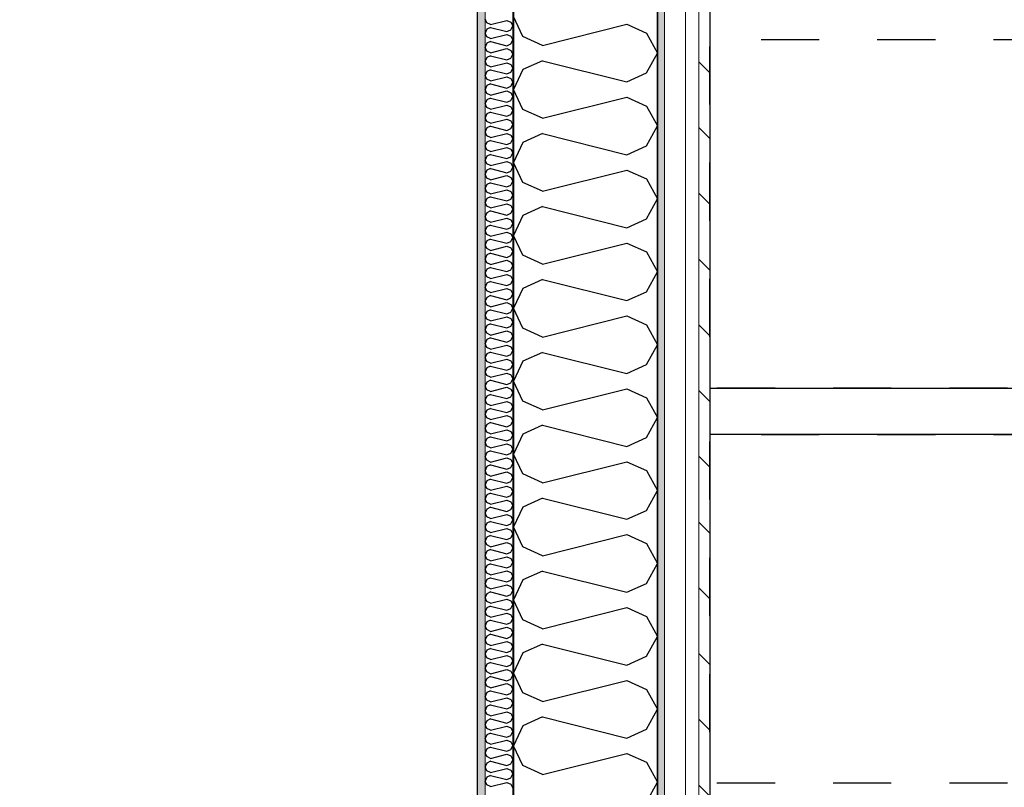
# Model space of a CAD drawing. Header units: millimetres. Extents: x -5000 to 341424, y -9235 to 550260.
# Tile 168 of 236: x 301953 to 303648, y 351825 to 353146. Entities that reach past the tile are written whole.
import ezdxf
from ezdxf.enums import TextEntityAlignment as Align

# ---------------------------------------------------------------- set-up
doc = ezdxf.new("R2010")
doc.units = ezdxf.units.MM
doc.header["$LTSCALE"] = 0.5
doc.header["$MEASUREMENT"] = 0
for name, pattern in [('Akselinje', [1500, 1000, -200, 100, -200]), ('PLINE', [0]), ('Stipling', [400, 200, -200])]:
    doc.linetypes.add(name, pattern=pattern)
for name, color, linetype in [('232- Ikke-bærende yttervegger (Skravur)(Nye konstruksjoner)', 7, 'Continuous'), ('232- Ikke-bærende yttervegger(Nye konstruksjoner)', 7, 'Continuous'), ('255- Gulvoverflate(Nye konstruksjoner)', 7, 'Continuous'), ('82-- Modullinjer(Nye konstruksjoner)', 7, 'Continuous'), ('842-M___1_50 Målsetting bygning', 7, 'Continuous'), ('842-M___1_50 Målsetting bygning(Nye konstruksjoner)', 7, 'Continuous'), ('862- M___Nettoareal(Nye konstruksjoner)', 7, 'Continuous'), ('862- M___Nettoareal(Polylinje)(Nye konstruksjoner)', 7, 'Continuous'), ('862- M___Nettoareal(Tekst)(Nye konstruksjoner)', 7, 'Continuous'), ('878- Annen overflate_visuell informasjon(Nye konstruksjoner)', 7, 'Continuous')]:
    doc.layers.add(name, color=color, linetype=linetype)
doc.layers.add('235- Utvendig kledning og overflate(Nye konstruksjoner)', color=7, linetype='Continuous', lineweight=0)
doc.layers.add('236- Innvendig kledning og overflate(Nye konstruksjoner)', color=7, linetype='Continuous', lineweight=0)
doc.styles.add('GENERATED_STYLE_1', font='txt')
doc.styles.add('GENERATED_STYLE_3', font='arial.ttf')
doc.styles.add('GENERATED_STYLE_5', font='arial.ttf')
doc.dimstyles.new('GENERATED_STYLE__2', dxfattribs={"dimtxt": 100, "dimasz": 95, "dimexe": 0.18, "dimexo": 0.0625, "dimgap": 0, "dimtad": 1, "dimtih": 1, "dimtoh": 1, "dimdec": 0, "dimzin": 0, "dimdsep": 46, "dimtxsty": 'GENERATED_STYLE_3', "dimblk": 'ARROWHEAD_6', "dimblk1": 'ARROWHEAD_6', "dimblk2": 'ARROWHEAD_6', "dimcen": 0.09, "dimse1": 1, "dimse2": 1, "dimclrd": 256, "dimclre": 256, "dimclrt": 256, "dimadec": 1, "dimazin": 0, "dimtfac": 1, "dimtdec": 4, "dimtmove": 0, "dimatfit": 3, "dimfxl": 1, "dimtolj": 1, "dimtzin": 0, "dimarcsym": 0})
doc.dimstyles.new('GENERATED_STYLE__4', dxfattribs={"dimtxt": 100, "dimasz": 95, "dimexe": 0.18, "dimexo": 0.0625, "dimgap": 0, "dimtad": 1, "dimdec": 0, "dimzin": 0, "dimdsep": 46, "dimtxsty": 'GENERATED_STYLE_3', "dimblk": 'ARROWHEAD_6', "dimblk1": 'ARROWHEAD_6', "dimblk2": 'ARROWHEAD_6', "dimcen": 0.09, "dimse1": 1, "dimse2": 1, "dimclrd": 256, "dimclre": 256, "dimclrt": 256, "dimadec": 1, "dimazin": 0, "dimtfac": 1, "dimtdec": 4, "dimtmove": 0, "dimatfit": 3, "dimfxl": 1, "dimtolj": 1, "dimtzin": 0, "dimarcsym": 0})
pattern_1 = [(0, (0, 0), (0, 43.30127), [0, -25]), (0, (12.5, 21.65), (0, 43.30127), [0, -25])]

# ---------------------------------------------------------------- blocks, each defined once
blk = doc.blocks.new('LEILIGHET 2__3', base_point=(300468.6, 348580.7))
at = {"layer": '862- M___Nettoareal(Polylinje)(Nye konstruksjoner)', "linetype": 'PLINE', "flags": 128}
blk.add_lwpolyline([(302741, 356380.7), (294611, 356380.7), (294611, 348080.7), (297926, 348080.7), (297926, 349780.7), (302741, 349780.7)], close=True, dxfattribs=at)
at = {"layer": '862- M___Nettoareal(Tekst)(Nye konstruksjoner)', "style": 'GENERATED_STYLE_1'}
for tag, p in [('DUMMY_861', (296689.7, 358469.3)), ('ROOM_NAME', (295952.5, 358419.5)), ('DUMMY_862', (295952.5, 358281.1))]:
    blk.add_attdef(tag, text='', height=100, dxfattribs=at).set_placement(p, align=Align.TOP_LEFT)
blk = doc.blocks.new('STUE__7', base_point=(299299.5, 355025.2))
at = {"layer": '862- M___Nettoareal(Polylinje)(Nye konstruksjoner)', "linetype": 'PLINE', "flags": 128}
blk.add_lwpolyline([(298050, 349780.7), (302741, 349780.7), (302741, 356380.7), (298050, 356380.7), (298050, 355490.7), (298050, 354480.7)], close=True, dxfattribs=at)
at = {"layer": '862- M___Nettoareal(Tekst)(Nye konstruksjoner)', "style": 'GENERATED_STYLE_1'}
for tag, p in [('DUMMY_861', (299523.6, 355213.4)), ('ROOM_NAME', (299075.4, 355163.6)), ('DUMMY_862', (299075.4, 355025.2))]:
    blk.add_attdef(tag, text='', height=100, dxfattribs=at).set_placement(p, align=Align.TOP_LEFT)
blk = doc.blocks.new('*X113')
at = {"layer": '232- Ikke-bærende yttervegger (Skravur)(Nye konstruksjoner)', "linetype": 'PLINE'}
for p, q in [((302757.1, 353140.2), (302754, 353146.8)), ((302763.6, 353137.2), (302757.1, 353140.2)), ((302763.6, 353132.1), (302757.1, 353129.2)), ((302763.6, 353137.2), (302791.8, 353144.3)), ((302763.6, 353132.1), (302791.8, 353125.1)), ((302791.8, 353144.3), (302798.3, 353141.3)), ((302798.3, 353141.3), (302802, 353134.7)), ((302798.3, 353128.1), (302802, 353134.7)), ((302757.1, 353129.2), (302754, 353122.5)), ((302757.1, 353115.9), (302754, 353122.5)), ((302763.6, 353113), (302757.1, 353115.9)), ((302763.6, 353113), (302791.8, 353120)), ((302791.8, 353125.1), (302798.3, 353128.1)), ((302791.8, 353120), (302798.3, 353117)), ((302798.3, 353117), (302802, 353110.4)), ((302757.1, 353104.9), (302754, 353098.3)), ((302757.1, 353091.6), (302754, 353098.3)), ((302763.6, 353107.9), (302757.1, 353104.9)), ((302763.6, 353107.9), (302791.8, 353100.8)), ((302791.8, 353100.8), (302798.3, 353103.8)), ((302798.3, 353103.8), (302802, 353110.4)), ((302757.1, 353080.6), (302754, 353074)), ((302763.6, 353088.7), (302757.1, 353091.6)), ((302763.6, 353083.6), (302757.1, 353080.6)), ((302763.6, 353088.7), (302791.8, 353095.7)), ((302763.6, 353083.6), (302791.8, 353076.5)), ((302791.8, 353095.7), (302798.3, 353092.8)), ((302791.8, 353076.5), (302798.3, 353079.5)), ((302798.3, 353092.8), (302802, 353086.1)), ((302798.3, 353079.5), (302802, 353086.1)), ((302757.1, 353067.4), (302754, 353074)), ((302763.6, 353064.4), (302757.1, 353067.4)), ((302763.6, 353064.4), (302791.8, 353071.4)), ((302791.8, 353071.4), (302798.3, 353068.5)), ((302798.3, 353068.5), (302802, 353061.8)), ((302757.1, 353056.3), (302754, 353049.7)), ((302757.1, 353043.1), (302754, 353049.7)), ((302763.6, 353059.3), (302757.1, 353056.3)), ((302763.6, 353059.3), (302791.8, 353052.3)), ((302763.6, 353040.1), (302791.8, 353047.2)), ((302791.8, 353052.3), (302798.3, 353055.2)), ((302791.8, 353047.2), (302798.3, 353044.2)), ((302798.3, 353055.2), (302802, 353061.8)), ((302757.1, 353032.1), (302754, 353025.4)), ((302763.6, 353040.1), (302757.1, 353043.1)), ((302763.6, 353035), (302757.1, 353032.1)), ((302763.6, 353035), (302791.8, 353028)), ((302791.8, 353028), (302798.3, 353030.9)), ((302798.3, 353044.2), (302802, 353037.6)), ((302798.3, 353030.9), (302802, 353037.6)), ((302757.1, 353018.8), (302754, 353025.4)), ((302763.6, 353015.8), (302757.1, 353018.8)), ((302763.6, 353015.8), (302791.8, 353022.9)), ((302791.8, 353022.9), (302798.3, 353019.9)), ((302798.3, 353019.9), (302802, 353013.3)), ((302798.3, 353006.6), (302802, 353013.3)), ((302757.1, 353007.8), (302754, 353001.1)), ((302757.1, 352994.5), (302754, 353001.1)), ((302763.6, 353010.7), (302757.1, 353007.8)), ((302763.6, 352991.5), (302757.1, 352994.5)), ((302763.6, 353010.7), (302791.8, 353003.7)), ((302763.6, 352991.5), (302791.8, 352998.6)), ((302791.8, 353003.7), (302798.3, 353006.6)), ((302791.8, 352998.6), (302798.3, 352995.6)), ((302798.3, 352995.6), (302802, 352989)), ((302757.1, 352983.5), (302754, 352976.9)), ((302763.6, 352986.4), (302757.1, 352983.5)), ((302763.6, 352986.4), (302791.8, 352979.4)), ((302791.8, 352979.4), (302798.3, 352982.4)), ((302798.3, 352982.4), (302802, 352989)), ((302757.1, 352970.2), (302754, 352976.9)), ((302763.6, 352967.3), (302757.1, 352970.2)), ((302763.6, 352962.2), (302757.1, 352959.2)), ((302763.6, 352967.3), (302791.8, 352974.3)), ((302763.6, 352962.2), (302791.8, 352955.1)), ((302791.8, 352974.3), (302798.3, 352971.3)), ((302798.3, 352971.3), (302802, 352964.7)), ((302798.3, 352958.1), (302802, 352964.7)), ((302757.1, 352959.2), (302754, 352952.6)), ((302757.1, 352945.9), (302754, 352952.6)), ((302763.6, 352943), (302757.1, 352945.9)), ((302763.6, 352943), (302791.8, 352950)), ((302791.8, 352955.1), (302798.3, 352958.1)), ((302791.8, 352950), (302798.3, 352947.1)), ((302798.3, 352947.1), (302802, 352940.4)), ((302757.1, 352934.9), (302754, 352928.3)), ((302757.1, 352921.7), (302754, 352928.3)), ((302763.6, 352937.9), (302757.1, 352934.9)), ((302763.6, 352937.9), (302791.8, 352930.8)), ((302791.8, 352930.8), (302798.3, 352933.8)), ((302798.3, 352933.8), (302802, 352940.4)), ((302757.1, 352910.6), (302754, 352904)), ((302763.6, 352918.7), (302757.1, 352921.7)), ((302763.6, 352913.6), (302757.1, 352910.6)), ((302763.6, 352918.7), (302791.8, 352925.7)), ((302763.6, 352913.6), (302791.8, 352906.6)), ((302791.8, 352925.7), (302798.3, 352922.8)), ((302798.3, 352922.8), (302802, 352916.2)), ((302798.3, 352909.5), (302802, 352916.2)), ((302757.1, 352897.4), (302754, 352904)), ((302763.6, 352894.4), (302757.1, 352897.4)), ((302763.6, 352894.4), (302791.8, 352901.5)), ((302791.8, 352906.6), (302798.3, 352909.5)), ((302791.8, 352901.5), (302798.3, 352898.5)), ((302798.3, 352898.5), (302802, 352891.9)), ((302757.1, 352886.4), (302754, 352879.7)), ((302757.1, 352873.1), (302754, 352879.7)), ((302763.6, 352889.3), (302757.1, 352886.4)), ((302763.6, 352889.3), (302791.8, 352882.3)), ((302763.6, 352870.1), (302791.8, 352877.2)), ((302791.8, 352882.3), (302798.3, 352885.2)), ((302791.8, 352877.2), (302798.3, 352874.2)), ((302798.3, 352885.2), (302802, 352891.9)), ((302757.1, 352862.1), (302754, 352855.5)), ((302763.6, 352870.1), (302757.1, 352873.1)), ((302763.6, 352865), (302757.1, 352862.1)), ((302763.6, 352865), (302791.8, 352858)), ((302791.8, 352858), (302798.3, 352861)), ((302798.3, 352874.2), (302802, 352867.6)), ((302798.3, 352861), (302802, 352867.6)), ((302757.1, 352848.8), (302754, 352855.5)), ((302763.6, 352845.9), (302757.1, 352848.8)), ((302763.6, 352845.9), (302791.8, 352852.9)), ((302791.8, 352852.9), (302798.3, 352849.9)), ((302798.3, 352849.9), (302802, 352843.3)), ((302798.3, 352836.7), (302802, 352843.3)), ((302757.1, 352837.8), (302754, 352831.2)), ((302757.1, 352824.5), (302754, 352831.2)), ((302763.6, 352840.8), (302757.1, 352837.8)), ((302763.6, 352840.8), (302791.8, 352833.7)), ((302763.6, 352821.6), (302791.8, 352828.6)), ((302791.8, 352833.7), (302798.3, 352836.7)), ((302791.8, 352828.6), (302798.3, 352825.7)), ((302798.3, 352825.7), (302802, 352819)), ((302757.1, 352813.5), (302754, 352806.9)), ((302763.6, 352821.6), (302757.1, 352824.5)), ((302763.6, 352816.5), (302757.1, 352813.5)), ((302763.6, 352816.5), (302791.8, 352809.4)), ((302791.8, 352809.4), (302798.3, 352812.4)), ((302798.3, 352812.4), (302802, 352819)), ((302757.1, 352800.3), (302754, 352806.9)), ((302763.6, 352797.3), (302757.1, 352800.3)), ((302763.6, 352792.2), (302757.1, 352789.2)), ((302763.6, 352797.3), (302791.8, 352804.3)), ((302763.6, 352792.2), (302791.8, 352785.2)), ((302791.8, 352804.3), (302798.3, 352801.4)), ((302798.3, 352801.4), (302802, 352794.7)), ((302798.3, 352788.1), (302802, 352794.7)), ((302757.1, 352789.2), (302754, 352782.6)), ((302757.1, 352776), (302754, 352782.6)), ((302763.6, 352773), (302757.1, 352776)), ((302763.6, 352773), (302791.8, 352780.1)), ((302791.8, 352785.2), (302798.3, 352788.1)), ((302791.8, 352780.1), (302798.3, 352777.1)), ((302798.3, 352777.1), (302802, 352770.5)), ((302757.1, 352765), (302754, 352758.3)), ((302757.1, 352751.7), (302754, 352758.3)), ((302763.6, 352767.9), (302757.1, 352765)), ((302763.6, 352767.9), (302791.8, 352760.9)), ((302791.8, 352760.9), (302798.3, 352763.8)), ((302798.3, 352763.8), (302802, 352770.5)), ((302757.1, 352740.7), (302754, 352734)), ((302763.6, 352748.7), (302757.1, 352751.7)), ((302763.6, 352743.6), (302757.1, 352740.7)), ((302763.6, 352748.7), (302791.8, 352755.8)), ((302763.6, 352743.6), (302791.8, 352736.6)), ((302791.8, 352755.8), (302798.3, 352752.8)), ((302798.3, 352752.8), (302802, 352746.2)), ((302798.3, 352739.6), (302802, 352746.2)), ((302757.1, 352727.4), (302754, 352734)), ((302763.6, 352724.5), (302757.1, 352727.4)), ((302763.6, 352724.5), (302791.8, 352731.5)), ((302791.8, 352736.6), (302798.3, 352739.6)), ((302791.8, 352731.5), (302798.3, 352728.5)), ((302798.3, 352728.5), (302802, 352721.9)), ((302757.1, 352716.4), (302754, 352709.8)), ((302757.1, 352703.1), (302754, 352709.8)), ((302763.6, 352719.4), (302757.1, 352716.4)), ((302763.6, 352719.4), (302791.8, 352712.3)), ((302763.6, 352700.2), (302791.8, 352707.2)), ((302791.8, 352712.3), (302798.3, 352715.3)), ((302791.8, 352707.2), (302798.3, 352704.3)), ((302798.3, 352715.3), (302802, 352721.9)), ((302757.1, 352692.1), (302754, 352685.5)), ((302763.6, 352700.2), (302757.1, 352703.1)), ((302763.6, 352695.1), (302757.1, 352692.1)), ((302763.6, 352695.1), (302791.8, 352688)), ((302791.8, 352688), (302798.3, 352691)), ((302798.3, 352704.3), (302802, 352697.6)), ((302798.3, 352691), (302802, 352697.6)), ((302757.1, 352678.9), (302754, 352685.5)), ((302763.6, 352675.9), (302757.1, 352678.9)), ((302763.6, 352675.9), (302791.8, 352682.9)), ((302791.8, 352682.9), (302798.3, 352680)), ((302798.3, 352680), (302802, 352673.3)), ((302798.3, 352666.7), (302802, 352673.3)), ((302757.1, 352667.8), (302754, 352661.2)), ((302757.1, 352654.6), (302754, 352661.2)), ((302763.6, 352670.8), (302757.1, 352667.8)), ((302763.6, 352670.8), (302791.8, 352663.8)), ((302763.6, 352651.6), (302791.8, 352658.7)), ((302791.8, 352663.8), (302798.3, 352666.7)), ((302791.8, 352658.7), (302798.3, 352655.7)), ((302798.3, 352655.7), (302802, 352649.1)), ((302757.1, 352643.6), (302754, 352636.9)), ((302763.6, 352651.6), (302757.1, 352654.6)), ((302763.6, 352646.5), (302757.1, 352643.6)), ((302763.6, 352646.5), (302791.8, 352639.5)), ((302791.8, 352639.5), (302798.3, 352642.4)), ((302798.3, 352642.4), (302802, 352649.1)), ((302757.1, 352630.3), (302754, 352636.9)), ((302763.6, 352627.3), (302757.1, 352630.3)), ((302763.6, 352622.2), (302757.1, 352619.3)), ((302763.6, 352627.3), (302791.8, 352634.4)), ((302763.6, 352622.2), (302791.8, 352615.2)), ((302791.8, 352634.4), (302798.3, 352631.4)), ((302798.3, 352631.4), (302802, 352624.8)), ((302798.3, 352618.1), (302802, 352624.8)), ((302757.1, 352619.3), (302754, 352612.6)), ((302757.1, 352606), (302754, 352612.6)), ((302763.6, 352603), (302757.1, 352606)), ((302763.6, 352603), (302791.8, 352610.1)), ((302791.8, 352615.2), (302798.3, 352618.1)), ((302791.8, 352610.1), (302798.3, 352607.1)), ((302798.3, 352607.1), (302802, 352600.5)), ((302757.1, 352595), (302754, 352588.4)), ((302757.1, 352581.7), (302754, 352588.4)), ((302763.6, 352597.9), (302757.1, 352595)), ((302763.6, 352597.9), (302791.8, 352590.9)), ((302791.8, 352590.9), (302798.3, 352593.9)), ((302798.3, 352593.9), (302802, 352600.5)), ((302763.6, 352578.8), (302757.1, 352581.7)), ((302763.6, 352573.7), (302757.1, 352570.7)), ((302763.6, 352578.8), (302791.8, 352585.8)), ((302763.6, 352573.7), (302791.8, 352566.6)), ((302791.8, 352585.8), (302798.3, 352582.8)), ((302798.3, 352582.8), (302802, 352576.2)), ((302798.3, 352569.6), (302802, 352576.2)), ((302757.1, 352570.7), (302754, 352564.1)), ((302757.1, 352557.4), (302754, 352564.1)), ((302763.6, 352554.5), (302757.1, 352557.4)), ((302763.6, 352554.5), (302791.8, 352561.5)), ((302791.8, 352566.6), (302798.3, 352569.6)), ((302791.8, 352561.5), (302798.3, 352558.6)), ((302798.3, 352558.6), (302802, 352551.9)), ((302757.1, 352546.4), (302754, 352539.8)), ((302757.1, 352533.2), (302754, 352539.8)), ((302763.6, 352549.4), (302757.1, 352546.4)), ((302763.6, 352549.4), (302791.8, 352542.3)), ((302763.6, 352530.2), (302791.8, 352537.2)), ((302791.8, 352542.3), (302798.3, 352545.3)), ((302791.8, 352537.2), (302798.3, 352534.3)), ((302798.3, 352545.3), (302802, 352551.9)), ((302757.1, 352522.1), (302754, 352515.5)), ((302763.6, 352530.2), (302757.1, 352533.2)), ((302763.6, 352525.1), (302757.1, 352522.1)), ((302763.6, 352525.1), (302791.8, 352518.1)), ((302791.8, 352518.1), (302798.3, 352521)), ((302798.3, 352534.3), (302802, 352527.7)), ((302798.3, 352521), (302802, 352527.7)), ((302757.1, 352508.9), (302754, 352515.5)), ((302763.6, 352505.9), (302757.1, 352508.9)), ((302763.6, 352505.9), (302791.8, 352513)), ((302791.8, 352513), (302798.3, 352510)), ((302798.3, 352510), (302802, 352503.4)), ((302798.3, 352496.7), (302802, 352503.4)), ((302757.1, 352497.9), (302754, 352491.2)), ((302757.1, 352484.6), (302754, 352491.2)), ((302763.6, 352500.8), (302757.1, 352497.9)), ((302763.6, 352500.8), (302791.8, 352493.8)), ((302763.6, 352481.6), (302791.8, 352488.7)), ((302791.8, 352493.8), (302798.3, 352496.7)), ((302791.8, 352488.7), (302798.3, 352485.7)), ((302757.1, 352473.6), (302754, 352467)), ((302763.6, 352481.6), (302757.1, 352484.6)), ((302763.6, 352476.5), (302757.1, 352473.6)), ((302763.6, 352476.5), (302791.8, 352469.5)), ((302791.8, 352469.5), (302798.3, 352472.5)), ((302798.3, 352485.7), (302802, 352479.1)), ((302798.3, 352472.5), (302802, 352479.1)), ((302757.1, 352460.3), (302754, 352467)), ((302763.6, 352457.4), (302757.1, 352460.3)), ((302763.6, 352457.4), (302791.8, 352464.4)), ((302791.8, 352464.4), (302798.3, 352461.4)), ((302798.3, 352461.4), (302802, 352454.8)), ((302798.3, 352448.2), (302802, 352454.8)), ((302757.1, 352449.3), (302754, 352442.7)), ((302757.1, 352436), (302754, 352442.7)), ((302763.6, 352452.3), (302757.1, 352449.3)), ((302763.6, 352433.1), (302757.1, 352436)), ((302763.6, 352452.3), (302791.8, 352445.2)), ((302763.6, 352433.1), (302791.8, 352440.1)), ((302791.8, 352445.2), (302798.3, 352448.2)), ((302791.8, 352440.1), (302798.3, 352437.2)), ((302798.3, 352437.2), (302802, 352430.5)), ((302757.1, 352425), (302754, 352418.4)), ((302763.6, 352428), (302757.1, 352425)), ((302763.6, 352428), (302791.8, 352420.9)), ((302791.8, 352420.9), (302798.3, 352423.9)), ((302798.3, 352423.9), (302802, 352430.5)), ((302757.1, 352411.8), (302754, 352418.4)), ((302763.6, 352408.8), (302757.1, 352411.8)), ((302763.6, 352403.7), (302757.1, 352400.7)), ((302763.6, 352408.8), (302791.8, 352415.8)), ((302763.6, 352403.7), (302791.8, 352396.7)), ((302791.8, 352415.8), (302798.3, 352412.9)), ((302798.3, 352412.9), (302802, 352406.2)), ((302798.3, 352399.6), (302802, 352406.2)), ((302757.1, 352400.7), (302754, 352394.1)), ((302757.1, 352387.5), (302754, 352394.1)), ((302763.6, 352384.5), (302757.1, 352387.5)), ((302763.6, 352384.5), (302791.8, 352391.6)), ((302791.8, 352396.7), (302798.3, 352399.6)), ((302791.8, 352391.6), (302798.3, 352388.6)), ((302798.3, 352388.6), (302802, 352382)), ((302757.1, 352376.5), (302754, 352369.8)), ((302757.1, 352363.2), (302754, 352369.8)), ((302763.6, 352379.4), (302757.1, 352376.5)), ((302763.6, 352379.4), (302791.8, 352372.4)), ((302791.8, 352372.4), (302798.3, 352375.3)), ((302798.3, 352375.3), (302802, 352382)), ((302757.1, 352352.2), (302754, 352345.5)), ((302763.6, 352360.2), (302757.1, 352363.2)), ((302763.6, 352355.1), (302757.1, 352352.2)), ((302763.6, 352360.2), (302791.8, 352367.3)), ((302763.6, 352355.1), (302791.8, 352348.1)), ((302791.8, 352367.3), (302798.3, 352364.3)), ((302791.8, 352348.1), (302798.3, 352351.1)), ((302798.3, 352364.3), (302802, 352357.7)), ((302798.3, 352351.1), (302802, 352357.7)), ((302757.1, 352338.9), (302754, 352345.5)), ((302763.6, 352336), (302757.1, 352338.9)), ((302763.6, 352336), (302791.8, 352343)), ((302791.8, 352343), (302798.3, 352340)), ((302798.3, 352340), (302802, 352333.4)), ((302757.1, 352327.9), (302754, 352321.3)), ((302757.1, 352314.6), (302754, 352321.3)), ((302763.6, 352330.9), (302757.1, 352327.9)), ((302763.6, 352330.9), (302791.8, 352323.8)), ((302763.6, 352311.7), (302791.8, 352318.7)), ((302791.8, 352323.8), (302798.3, 352326.8)), ((302791.8, 352318.7), (302798.3, 352315.8)), ((302798.3, 352326.8), (302802, 352333.4)), ((302757.1, 352303.6), (302754, 352297)), ((302763.6, 352311.7), (302757.1, 352314.6)), ((302763.6, 352306.6), (302757.1, 352303.6)), ((302763.6, 352306.6), (302791.8, 352299.5)), ((302791.8, 352299.5), (302798.3, 352302.5)), ((302798.3, 352315.8), (302802, 352309.1)), ((302798.3, 352302.5), (302802, 352309.1)), ((302757.1, 352290.4), (302754, 352297)), ((302763.6, 352287.4), (302757.1, 352290.4)), ((302763.6, 352287.4), (302791.8, 352294.4)), ((302791.8, 352294.4), (302798.3, 352291.5)), ((302798.3, 352291.5), (302802, 352284.8)), ((302798.3, 352278.2), (302802, 352284.8)), ((302757.1, 352279.3), (302754, 352272.7)), ((302757.1, 352266.1), (302754, 352272.7)), ((302763.6, 352282.3), (302757.1, 352279.3)), ((302763.6, 352263.1), (302757.1, 352266.1)), ((302763.6, 352282.3), (302791.8, 352275.3)), ((302763.6, 352263.1), (302791.8, 352270.1)), ((302791.8, 352275.3), (302798.3, 352278.2)), ((302791.8, 352270.1), (302798.3, 352267.2)), ((302798.3, 352267.2), (302802, 352260.6)), ((302757.1, 352255.1), (302754, 352248.4)), ((302763.6, 352258), (302757.1, 352255.1)), ((302763.6, 352258), (302791.8, 352251)), ((302791.8, 352251), (302798.3, 352253.9)), ((302798.3, 352253.9), (302802, 352260.6)), ((302757.1, 352241.8), (302754, 352248.4)), ((302763.6, 352238.8), (302757.1, 352241.8)), ((302763.6, 352233.7), (302757.1, 352230.8)), ((302763.6, 352238.8), (302791.8, 352245.9)), ((302763.6, 352233.7), (302791.8, 352226.7)), ((302791.8, 352245.9), (302798.3, 352242.9)), ((302798.3, 352242.9), (302802, 352236.3)), ((302798.3, 352229.6), (302802, 352236.3)), ((302757.1, 352230.8), (302754, 352224.1)), ((302757.1, 352217.5), (302754, 352224.1)), ((302763.6, 352214.5), (302757.1, 352217.5)), ((302763.6, 352214.5), (302791.8, 352221.6)), ((302791.8, 352226.7), (302798.3, 352229.6)), ((302791.8, 352221.6), (302798.3, 352218.6)), ((302798.3, 352218.6), (302802, 352212)), ((302757.1, 352206.5), (302754, 352199.9)), ((302757.1, 352193.2), (302754, 352199.9)), ((302763.6, 352209.4), (302757.1, 352206.5)), ((302763.6, 352209.4), (302791.8, 352202.4)), ((302791.8, 352202.4), (302798.3, 352205.4)), ((302798.3, 352205.4), (302802, 352212)), ((302757.1, 352182.2), (302754, 352175.6)), ((302763.6, 352190.3), (302757.1, 352193.2)), ((302763.6, 352185.2), (302757.1, 352182.2)), ((302763.6, 352190.3), (302791.8, 352197.3)), ((302763.6, 352185.2), (302791.8, 352178.1)), ((302791.8, 352197.3), (302798.3, 352194.3)), ((302798.3, 352194.3), (302802, 352187.7)), ((302798.3, 352181.1), (302802, 352187.7)), ((302757.1, 352168.9), (302754, 352175.6)), ((302763.6, 352166), (302757.1, 352168.9)), ((302763.6, 352166), (302791.8, 352173)), ((302791.8, 352178.1), (302798.3, 352181.1)), ((302791.8, 352173), (302798.3, 352170.1)), ((302798.3, 352170.1), (302802, 352163.4)), ((302757.1, 352157.9), (302754, 352151.3)), ((302757.1, 352144.7), (302754, 352151.3)), ((302763.6, 352160.9), (302757.1, 352157.9)), ((302763.6, 352160.9), (302791.8, 352153.8)), ((302763.6, 352141.7), (302791.8, 352148.7)), ((302791.8, 352153.8), (302798.3, 352156.8)), ((302791.8, 352148.7), (302798.3, 352145.8)), ((302798.3, 352156.8), (302802, 352163.4)), ((302757.1, 352133.6), (302754, 352127)), ((302763.6, 352141.7), (302757.1, 352144.7)), ((302763.6, 352136.6), (302757.1, 352133.6)), ((302763.6, 352136.6), (302791.8, 352129.6)), ((302791.8, 352129.6), (302798.3, 352132.5)), ((302798.3, 352145.8), (302802, 352139.2)), ((302798.3, 352132.5), (302802, 352139.2)), ((302757.1, 352120.4), (302754, 352127)), ((302763.6, 352117.4), (302757.1, 352120.4)), ((302763.6, 352117.4), (302791.8, 352124.5)), ((302791.8, 352124.5), (302798.3, 352121.5)), ((302798.3, 352121.5), (302802, 352114.9)), ((302798.3, 352108.2), (302802, 352114.9)), ((302757.1, 352109.4), (302754, 352102.7)), ((302757.1, 352096.1), (302754, 352102.7)), ((302763.6, 352112.3), (302757.1, 352109.4)), ((302763.6, 352112.3), (302791.8, 352105.3)), ((302763.6, 352093.1), (302791.8, 352100.2)), ((302791.8, 352105.3), (302798.3, 352108.2)), ((302791.8, 352100.2), (302798.3, 352097.2)), ((302798.3, 352097.2), (302802, 352090.6)), ((302757.1, 352085.1), (302754, 352078.5)), ((302763.6, 352093.1), (302757.1, 352096.1)), ((302763.6, 352088), (302757.1, 352085.1)), ((302763.6, 352088), (302791.8, 352081)), ((302791.8, 352081), (302798.3, 352084)), ((302798.3, 352084), (302802, 352090.6)), ((302757.1, 352071.8), (302754, 352078.5)), ((302763.6, 352068.9), (302757.1, 352071.8)), ((302763.6, 352063.8), (302757.1, 352060.8)), ((302763.6, 352068.9), (302791.8, 352075.9)), ((302763.6, 352063.8), (302791.8, 352056.7)), ((302791.8, 352075.9), (302798.3, 352072.9)), ((302798.3, 352072.9), (302802, 352066.3)), ((302798.3, 352059.7), (302802, 352066.3)), ((302757.1, 352060.8), (302754, 352054.2)), ((302757.1, 352047.5), (302754, 352054.2)), ((302763.6, 352044.6), (302757.1, 352047.5)), ((302763.6, 352044.6), (302791.8, 352051.6)), ((302791.8, 352056.7), (302798.3, 352059.7)), ((302791.8, 352051.6), (302798.3, 352048.7)), ((302798.3, 352048.7), (302802, 352042)), ((302757.1, 352036.5), (302754, 352029.9)), ((302757.1, 352023.3), (302754, 352029.9)), ((302763.6, 352039.5), (302757.1, 352036.5)), ((302763.6, 352039.5), (302791.8, 352032.4)), ((302791.8, 352032.4), (302798.3, 352035.4)), ((302798.3, 352035.4), (302802, 352042)), ((302757.1, 352012.2), (302754, 352005.6)), ((302763.6, 352020.3), (302757.1, 352023.3)), ((302763.6, 352015.2), (302757.1, 352012.2)), ((302763.6, 352020.3), (302791.8, 352027.3)), ((302763.6, 352015.2), (302791.8, 352008.2)), ((302791.8, 352027.3), (302798.3, 352024.4)), ((302798.3, 352024.4), (302802, 352017.7)), ((302798.3, 352011.1), (302802, 352017.7)), ((302757.1, 351999), (302754, 352005.6)), ((302763.6, 351996), (302757.1, 351999)), ((302763.6, 351996), (302791.8, 352003.1)), ((302791.8, 352008.2), (302798.3, 352011.1)), ((302791.8, 352003.1), (302798.3, 352000.1)), ((302798.3, 352000.1), (302802, 351993.5)), ((302757.1, 351988), (302754, 351981.3)), ((302757.1, 351974.7), (302754, 351981.3)), ((302763.6, 351990.9), (302757.1, 351988)), ((302763.6, 351990.9), (302791.8, 351983.9)), ((302763.6, 351971.7), (302791.8, 351978.8)), ((302791.8, 351983.9), (302798.3, 351986.8)), ((302791.8, 351978.8), (302798.3, 351975.8)), ((302798.3, 351986.8), (302802, 351993.5)), ((302757.1, 351963.7), (302754, 351957)), ((302763.6, 351971.7), (302757.1, 351974.7)), ((302763.6, 351966.6), (302757.1, 351963.7)), ((302763.6, 351966.6), (302791.8, 351959.6)), ((302791.8, 351959.6), (302798.3, 351962.6)), ((302798.3, 351975.8), (302802, 351969.2)), ((302798.3, 351962.6), (302802, 351969.2)), ((302757.1, 351950.4), (302754, 351957)), ((302763.6, 351947.5), (302757.1, 351950.4)), ((302763.6, 351947.5), (302791.8, 351954.5)), ((302791.8, 351954.5), (302798.3, 351951.5)), ((302798.3, 351951.5), (302802, 351944.9)), ((302798.3, 351938.3), (302802, 351944.9)), ((302757.1, 351939.4), (302754, 351932.8)), ((302757.1, 351926.1), (302754, 351932.8)), ((302763.6, 351942.4), (302757.1, 351939.4)), ((302763.6, 351942.4), (302791.8, 351935.3)), ((302763.6, 351923.2), (302791.8, 351930.2)), ((302791.8, 351935.3), (302798.3, 351938.3)), ((302791.8, 351930.2), (302798.3, 351927.3)), ((302798.3, 351927.3), (302802, 351920.6)), ((302757.1, 351915.1), (302754, 351908.5)), ((302763.6, 351923.2), (302757.1, 351926.1)), ((302763.6, 351918.1), (302757.1, 351915.1)), ((302763.6, 351918.1), (302791.8, 351911)), ((302791.8, 351911), (302798.3, 351914)), ((302798.3, 351914), (302802, 351920.6)), ((302757.1, 351901.9), (302754, 351908.5)), ((302763.6, 351898.9), (302757.1, 351901.9)), ((302763.6, 351893.8), (302757.1, 351890.8)), ((302763.6, 351898.9), (302791.8, 351905.9)), ((302763.6, 351893.8), (302791.8, 351886.8)), ((302791.8, 351905.9), (302798.3, 351903)), ((302798.3, 351903), (302802, 351896.3)), ((302798.3, 351889.7), (302802, 351896.3)), ((302757.1, 351890.8), (302754, 351884.2)), ((302757.1, 351877.6), (302754, 351884.2)), ((302763.6, 351874.6), (302757.1, 351877.6)), ((302763.6, 351874.6), (302791.8, 351881.6)), ((302791.8, 351886.8), (302798.3, 351889.7)), ((302791.8, 351881.6), (302798.3, 351878.7)), ((302798.3, 351878.7), (302802, 351872.1)), ((302757.1, 351866.5), (302754, 351859.9)), ((302757.1, 351853.3), (302754, 351859.9)), ((302763.6, 351869.5), (302757.1, 351866.5)), ((302763.6, 351869.5), (302791.8, 351862.5)), ((302791.8, 351862.5), (302798.3, 351865.4)), ((302798.3, 351865.4), (302802, 351872.1)), ((302763.6, 351850.3), (302757.1, 351853.3)), ((302763.6, 351845.2), (302757.1, 351842.3)), ((302763.6, 351850.3), (302791.8, 351857.4)), ((302763.6, 351845.2), (302791.8, 351838.2)), ((302791.8, 351857.4), (302798.3, 351854.4)), ((302798.3, 351854.4), (302802, 351847.8)), ((302798.3, 351841.1), (302802, 351847.8)), ((302757.1, 351842.3), (302754, 351835.6)), ((302757.1, 351829), (302754, 351835.6)), ((302763.6, 351826), (302757.1, 351829)), ((302763.6, 351826), (302791.8, 351833.1)), ((302791.8, 351838.2), (302798.3, 351841.1)), ((302791.8, 351833.1), (302798.3, 351830.1)), ((302798.3, 351830.1), (302802, 351823.5))]:
    blk.add_line(p, q, dxfattribs=at)
blk = doc.blocks.new('*X115')
at = {"layer": '232- Ikke-bærende yttervegger (Skravur)(Nye konstruksjoner)', "linetype": 'PLINE'}
for p, q in [((302819.2, 353116.6), (302803, 353150.9)), ((302852.8, 353101.3), (302998.3, 353137.7)), ((302998.3, 353137.7), (303031.9, 353122.4)), ((302852.8, 353101.3), (302819.2, 353116.6)), ((303031.9, 353122.4), (303051, 353088.1)), ((303031.9, 353053.9), (303051, 353088.1)), ((302852.8, 353075), (302819.2, 353059.7)), ((302852.8, 353075), (302998.3, 353038.6)), ((302819.2, 353059.7), (302803, 353025.4)), ((302998.3, 353038.6), (303031.9, 353053.9)), ((302819.2, 352991.2), (302803, 353025.4)), ((302852.8, 352975.9), (302998.3, 353012.2)), ((302998.3, 353012.2), (303031.9, 352997)), ((303031.9, 352997), (303051, 352962.7)), ((302852.8, 352975.9), (302819.2, 352991.2)), ((303031.9, 352928.4), (303051, 352962.7)), ((302852.8, 352949.5), (302819.2, 352934.2)), ((302852.8, 352949.5), (302998.3, 352913.1)), ((302819.2, 352934.2), (302803, 352900)), ((302998.3, 352913.1), (303031.9, 352928.4)), ((302819.2, 352865.7), (302803, 352900)), ((302852.8, 352850.4), (302998.3, 352886.8)), ((302998.3, 352886.8), (303031.9, 352871.5)), ((302852.8, 352850.4), (302819.2, 352865.7)), ((303031.9, 352871.5), (303051, 352837.2)), ((303031.9, 352803), (303051, 352837.2)), ((302819.2, 352808.8), (302803, 352774.5)), ((302852.8, 352824.1), (302819.2, 352808.8)), ((302852.8, 352824.1), (302998.3, 352787.7)), ((302998.3, 352787.7), (303031.9, 352803)), ((302819.2, 352740.3), (302803, 352774.5)), ((302852.8, 352725), (302998.3, 352761.3)), ((302998.3, 352761.3), (303031.9, 352746)), ((303031.9, 352746), (303051, 352711.8)), ((302852.8, 352725), (302819.2, 352740.3)), ((303031.9, 352677.5), (303051, 352711.8)), ((302852.8, 352698.6), (302819.2, 352683.3)), ((302852.8, 352698.6), (302998.3, 352662.2)), ((302819.2, 352683.3), (302803, 352649.1)), ((302998.3, 352662.2), (303031.9, 352677.5)), ((302819.2, 352614.8), (302803, 352649.1)), ((302852.8, 352599.5), (302998.3, 352635.9)), ((302998.3, 352635.9), (303031.9, 352620.6)), ((302852.8, 352599.5), (302819.2, 352614.8)), ((303031.9, 352620.6), (303051, 352586.3)), ((302852.8, 352573.2), (302819.2, 352557.9)), ((302852.8, 352573.2), (302998.3, 352536.8)), ((303031.9, 352552.1), (303051, 352586.3)), ((302819.2, 352557.9), (302803, 352523.6)), ((302998.3, 352536.8), (303031.9, 352552.1)), ((302819.2, 352489.3), (302803, 352523.6)), ((302852.8, 352474.1), (302998.3, 352510.4)), ((302998.3, 352510.4), (303031.9, 352495.1)), ((302852.8, 352474.1), (302819.2, 352489.3)), ((303031.9, 352495.1), (303051, 352460.9)), ((303031.9, 352426.6), (303051, 352460.9)), ((302852.8, 352447.7), (302819.2, 352432.4)), ((302852.8, 352447.7), (302998.3, 352411.3)), ((302819.2, 352432.4), (302803, 352398.2)), ((302998.3, 352411.3), (303031.9, 352426.6)), ((302819.2, 352363.9), (302803, 352398.2)), ((302852.8, 352348.6), (302998.3, 352385)), ((302998.3, 352385), (303031.9, 352369.7)), ((303031.9, 352369.7), (303051, 352335.4)), ((302852.8, 352348.6), (302819.2, 352363.9)), ((303031.9, 352301.2), (303051, 352335.4)), ((302852.8, 352322.2), (302819.2, 352307)), ((302852.8, 352322.2), (302998.3, 352285.9)), ((302819.2, 352307), (302803, 352272.7)), ((302998.3, 352285.9), (303031.9, 352301.2)), ((302819.2, 352238.4), (302803, 352272.7)), ((302852.8, 352223.2), (302998.3, 352259.5)), ((302998.3, 352259.5), (303031.9, 352244.2)), ((302852.8, 352223.2), (302819.2, 352238.4)), ((303031.9, 352244.2), (303051, 352210)), ((303031.9, 352175.7), (303051, 352210)), ((302819.2, 352181.5), (302803, 352147.2)), ((302852.8, 352196.8), (302819.2, 352181.5)), ((302852.8, 352196.8), (302998.3, 352160.4)), ((302998.3, 352160.4), (303031.9, 352175.7)), ((302819.2, 352113), (302803, 352147.2)), ((302852.8, 352097.7), (302998.3, 352134.1)), ((302998.3, 352134.1), (303031.9, 352118.8)), ((303031.9, 352118.8), (303051, 352084.5)), ((302852.8, 352097.7), (302819.2, 352113)), ((303031.9, 352050.3), (303051, 352084.5)), ((302852.8, 352071.3), (302819.2, 352056.1)), ((302852.8, 352071.3), (302998.3, 352035)), ((302819.2, 352056.1), (302803, 352021.8)), ((302998.3, 352035), (303031.9, 352050.3)), ((302819.2, 351987.5), (302803, 352021.8)), ((302852.8, 351972.2), (302998.3, 352008.6)), ((302998.3, 352008.6), (303031.9, 351993.3)), ((302852.8, 351972.2), (302819.2, 351987.5)), ((303031.9, 351993.3), (303051, 351959.1)), ((302852.8, 351945.9), (302819.2, 351930.6)), ((302852.8, 351945.9), (302998.3, 351909.5)), ((303031.9, 351924.8), (303051, 351959.1)), ((302819.2, 351930.6), (302803, 351896.3)), ((302998.3, 351909.5), (303031.9, 351924.8)), ((302819.2, 351862.1), (302803, 351896.3)), ((302852.8, 351846.8), (302998.3, 351883.2)), ((302998.3, 351883.2), (303031.9, 351867.9)), ((302852.8, 351846.8), (302819.2, 351862.1)), ((303031.9, 351867.9), (303051, 351833.6)), ((303031.9, 351799.4), (303051, 351833.6))]:
    blk.add_line(p, q, dxfattribs=at)
blk = doc.blocks.new('Standard grid marker[92]', base_point=(303051, 363787.1))
at = {"layer": '82-- Modullinjer(Nye konstruksjoner)', "linetype": 'Akselinje'}
blk.add_line((303051, 363587.1), (303051, 339887.1), dxfattribs=at)
at = {"layer": '82-- Modullinjer(Nye konstruksjoner)', "style": 'GENERATED_STYLE_5'}
for tag, p in [('AC_MarkerText_1_0', (303051, 363963.5)), ('AC_MarkerText_1_1', (303051, 339613.5))]:
    blk.add_attdef(tag, text='', height=100, rotation=360, dxfattribs=at).set_placement(p, align=Align.TOP_CENTER)
blk = doc.blocks.new('*D703')
at = {"layer": '842-M___1_50 Målsetting bygning(Nye konstruksjoner)', "linetype": 'PLINE'}
for p, q in [((303051, 362727.6), (303051, 362915.1)), ((304653, 362727.6), (304653, 362915.1)), ((303101, 362871.4), (303001, 362771.4)), ((304703, 362871.4), (304603, 362771.4)), ((303051, 362821.4), (304653, 362821.4))]:
    blk.add_line(p, q, dxfattribs=at)
at = {"layer": '842-M___1_50 Målsetting bygning(Nye konstruksjoner)', "char_height": 100, "attachment_point": 7, "style": 'GENERATED_STYLE_3'}
for s, insert in [('\\A1;{\\pql;\\fArial|b0|i0|c0|p0;\\W1.000000;1\xa0602}', (303680.4, 362841.4)), ('\\A1;{\\pql;\\fArial|b0|i0|c0|p0;\\W1.000000;148}', (304612.6, 362841.4))]:
    blk.add_mtext(s, dxfattribs=dict(at, insert=insert))
blk = doc.blocks.new('ARROWHEAD_6')
at = {"linetype": 'Continuous'}
for p, q in [((-0.5, -0.5), (0.5, 0.5)), ((0, 0), (-1, 0))]:
    blk.add_line(p, q, dxfattribs=at)
blk = doc.blocks.new('*D729')
at = {"layer": '842-M___1_50 Målsetting bygning', "linetype": 'PLINE'}
for p, q in [((302120, 357738.6), (302120, 357926.1)), ((302803, 357738.6), (302803, 357926.1)), ((302170, 357882.3), (302070, 357782.3)), ((302853, 357882.3), (302753, 357782.3)), ((302120, 357832.3), (302803, 357832.3))]:
    blk.add_line(p, q, dxfattribs=at)
at = {"layer": '842-M___1_50 Målsetting bygning', "insert": (302347.1, 357852.3), "char_height": 100, "attachment_point": 7, "style": 'GENERATED_STYLE_3'}
blk.add_mtext('\\A1;{\\pql;\\fArial|b0|i0|c0|p0;\\W1.000000;683}', dxfattribs=at)
blk = doc.blocks.new('*D730')
at = {"layer": '842-M___1_50 Målsetting bygning', "linetype": 'PLINE'}
for p, q in [((302803, 357738.6), (302803, 357926.1)), ((303051, 357738.6), (303051, 357926.1)), ((302853, 357882.3), (302753, 357782.3)), ((303001, 357782.3), (303101, 357882.3)), ((302803, 357832.3), (303051, 357832.3)), ((303051, 357832.3), (303126, 357832.3))]:
    blk.add_line(p, q, dxfattribs=at)
at = {"layer": '842-M___1_50 Målsetting bygning', "insert": (302812.6, 357852.3), "char_height": 100, "attachment_point": 7, "style": 'GENERATED_STYLE_3'}
blk.add_mtext('\\A1;{\\pql;\\fArial|b0|i0|c0|p0;\\W1.000000;248}', dxfattribs=at)
blk = doc.blocks.new('*D863')
at = {"layer": '842-M___1_50 Målsetting bygning', "linetype": 'PLINE'}
for p, q in [((303051, 343394), (303051, 343206.5)), ((304653, 343394), (304653, 343206.5)), ((303001, 343250.2), (303101, 343350.2)), ((304603, 343250.2), (304703, 343350.2)), ((304653, 343300.2), (303051, 343300.2))]:
    blk.add_line(p, q, dxfattribs=at)
at = {"layer": '842-M___1_50 Målsetting bygning', "char_height": 100, "attachment_point": 7, "style": 'GENERATED_STYLE_3'}
for s, insert in [('\\A1;{\\pql;\\fArial|b0|i0|c0|p0;\\W1.000000;1\xa0602}', (303680.4, 343320.2)), ('\\A1;{\\pql;\\fArial|b0|i0|c0|p0;\\W1.000000;148}', (304612.6, 343320.2))]:
    blk.add_mtext(s, dxfattribs=dict(at, insert=insert))
blk = doc.blocks.new('*D864')
at = {"layer": '842-M___1_50 Målsetting bygning', "linetype": 'PLINE'}
for p, q in [((302803, 343394), (302803, 343206.5)), ((303051, 343394), (303051, 343206.5)), ((302753, 343250.2), (302853, 343350.2)), ((303001, 343250.2), (303101, 343350.2)), ((303051, 343300.2), (302803, 343300.2))]:
    blk.add_line(p, q, dxfattribs=at)
at = {"layer": '842-M___1_50 Målsetting bygning', "insert": (302812.6, 343320.2), "char_height": 100, "attachment_point": 7, "style": 'GENERATED_STYLE_3'}
blk.add_mtext('\\A1;{\\pql;\\fArial|b0|i0|c0|p0;\\W1.000000;248}', dxfattribs=at)
blk = doc.blocks.new('*D865')
at = {"layer": '842-M___1_50 Målsetting bygning', "linetype": 'PLINE'}
for p, q in [((298236, 343394), (298236, 343206.5)), ((302803, 343394), (302803, 343206.5)), ((298186, 343250.2), (298286, 343350.2)), ((302753, 343250.2), (302853, 343350.2)), ((302803, 343300.2), (298236, 343300.2))]:
    blk.add_line(p, q, dxfattribs=at)
at = {"layer": '842-M___1_50 Målsetting bygning', "insert": (300347.9, 343320.2), "char_height": 100, "attachment_point": 7, "style": 'GENERATED_STYLE_3'}
blk.add_mtext('\\A1;{\\pql;\\fArial|b0|i0|c0|p0;\\W1.000000;4\xa0567}', dxfattribs=at)
blk = doc.blocks.new('S.BOD_Leil. 7_44', base_point=(303857.2, 350811.6))
at = {"layer": '862- M___Nettoareal(Polylinje)(Nye konstruksjoner)', "linetype": 'PLINE', "flags": 128}
blk.add_lwpolyline([(303141, 352431.7), (303141, 349380.7), (302741, 349380.7), (302741, 348621.5), (304653, 348621.5), (304653, 352431.7)], close=True, dxfattribs=at)
at = {"layer": '862- M___Nettoareal(Tekst)(Nye konstruksjoner)', "style": 'GENERATED_STYLE_1'}
for tag, p in [('DUMMY_861', (304054.7, 351094)), ('ROOM_NAME', (303659.7, 351044.2)), ('DUMMY_862', (304054.7, 350905.8)), ('ROOM_NUMBER', (303659.7, 350860)), ('DUMMY_863', (303659.7, 350717.5))]:
    blk.add_attdef(tag, text='', height=100, dxfattribs=at).set_placement(p, align=Align.TOP_LEFT)
blk = doc.blocks.new('S.BOD_Leil. 6_45', base_point=(303857.2, 354623.1))
at = {"layer": '862- M___Nettoareal(Polylinje)(Nye konstruksjoner)', "linetype": 'PLINE', "flags": 128}
blk.add_lwpolyline([(303141, 356542.6), (303141, 354392.6), (303141, 352511.7), (304653, 352511.7), (304653, 356542.6)], close=True, dxfattribs=at)
at = {"layer": '862- M___Nettoareal(Tekst)(Nye konstruksjoner)', "style": 'GENERATED_STYLE_1'}
for tag, p in [('DUMMY_861', (304054.7, 354905.5)), ('ROOM_NAME', (303659.7, 354855.7)), ('DUMMY_862', (304054.7, 354717.2)), ('ROOM_NUMBER', (303659.7, 354671.5)), ('DUMMY_863', (303659.7, 354529))]:
    blk.add_attdef(tag, text='', height=100, dxfattribs=at).set_placement(p, align=Align.TOP_LEFT)
blk = doc.blocks.new('*D1520')
at = {"layer": '842-M___1_50 Målsetting bygning(Nye konstruksjoner)', "linetype": 'PLINE'}
for p, q in [((298037, 353349.3), (298037, 353536.8)), ((302741, 353349.3), (302741, 353536.8)), ((298087, 353493), (297987, 353393)), ((302691, 353393), (302791, 353493)), ((297939, 353443), (298037, 353443)), ((298037, 353443), (302741, 353443)), ((302741, 353443), (302816, 353443))]:
    blk.add_line(p, q, dxfattribs=at)
at = {"layer": '842-M___1_50 Målsetting bygning(Nye konstruksjoner)', "insert": (300217.4, 353463), "char_height": 100, "attachment_point": 7, "rotation": 360, "style": 'GENERATED_STYLE_3'}
blk.add_mtext('\\A1;{\\pql;\\fArial|b0|i0|c0|p0;\\W1.000000;4\xa0704}', dxfattribs=at)

msp = doc.modelspace()

# ---------------------------------------------------------------- hatches: boundary and pattern name
at = {"layer": '232- Ikke-bærende yttervegger (Skravur)(Nye konstruksjoner)', "linetype": 'Continuous'}
h = msp.add_hatch(dxfattribs=at)
h.set_pattern_fill('Skrålinjer_2', color=256, style=0, pattern_type=2)
h.set_pattern_definition([(135, (0, 0), (56.568542, 56.568542), [80, 0])])
h.paths.add_polyline_path([(303122, 356761.6), (303122, 349399.7), (303141, 349399.7), (303141, 356761.6)])
h = msp.add_hatch(dxfattribs=at)
h.set_pattern_fill('Prikker_tett', color=256, style=0, pattern_type=2)
h.set_pattern_definition(pattern_1)
h.paths.add_polyline_path([(303051, 356690.6), (303051, 349470.7), (303063, 349470.7), (303063, 356690.6)])
msp.add_hatch(color=256, dxfattribs=at).paths.add_polyline_path([(302802, 356441.6), (302802, 349719.7), (302803, 349719.7), (302803, 356441.6)])
h = msp.add_hatch(dxfattribs=at)
h.set_pattern_fill('Prikker_tett', color=256, style=0, pattern_type=2)
h.set_pattern_definition(pattern_1)
h.paths.add_polyline_path([(302741, 356380.6), (302741, 349780.7), (302754, 349780.7), (302754, 356380.6)])

# ---------------------------------------------------------------- linework, layer by layer
at = {"layer": '232- Ikke-bærende yttervegger(Nye konstruksjoner)', "linetype": 'PLINE'}
for p, q in [((302803, 356441.6), (302803, 349718.7)), ((303051, 349718.7), (303051, 356442.6)), ((302802, 356393.6), (302802, 349719.7))]:
    msp.add_line(p, q, dxfattribs=at)
at = {"layer": '235- Utvendig kledning og overflate(Nye konstruksjoner)', "linetype": 'PLINE'}
for p, q in [((303122, 349422.7), (303122, 356738.6)), ((303063, 349470.7), (303063, 356690.6)), ((303099, 349458.7), (303099, 356702.6))]:
    msp.add_line(p, q, dxfattribs=at)
at = {"layer": '235- Utvendig kledning og overflate(Nye konstruksjoner)', "linetype": 'PLINE', "flags": 128}
msp.add_lwpolyline([(303141, 349380.7), (303141, 356761.6)], dxfattribs=at)
at = {"layer": '236- Innvendig kledning og overflate(Nye konstruksjoner)', "linetype": 'PLINE'}
msp.add_line((302754, 356380.6), (302754, 349767.7), dxfattribs=at)
at = {"layer": '236- Innvendig kledning og overflate(Nye konstruksjoner)', "linetype": 'PLINE', "flags": 128}
msp.add_lwpolyline([(302741, 356380.6), (302741, 349780.7)], dxfattribs=at)
at = {"layer": '255- Gulvoverflate(Nye konstruksjoner)', "linetype": 'PLINE', "flags": 128}
for points in [[(277601, 349570.7), (277601, 347770.7), (281536, 347770.7), (281536, 349470.7), (285893, 349470.7), (285893, 347770.7), (289886, 347770.7), (289886, 349470.7), (294243, 349470.7), (294243, 347770.7), (298236, 347770.7), (298236, 349470.7), (303051, 349470.7), (303051, 356690.6), (277601, 356690.6), (277601, 354890.6)], [(304801, 356690.6), (303141, 356690.6), (303141, 349380.7), (302593, 349380.7), (302593, 344120.7), (304801, 344120.7)], [(303051, 356690.6), (303051, 349470.7), (302593, 349470.7), (302593, 344120.7), (304801, 344120.7), (304801, 356690.6)]]:
    msp.add_lwpolyline(points, close=True, dxfattribs=at)
at = {"layer": '878- Annen overflate_visuell informasjon(Nye konstruksjoner)', "linetype": 'Stipling', "flags": 128}
for points in [[(304653, 353111.7), (304653, 352511.7), (303141, 352511.7), (303141, 353111.7)], [(304653, 352431.7), (304653, 351831.7), (303141, 351831.7), (303141, 352431.7)]]:
    msp.add_lwpolyline(points, close=True, dxfattribs=at)

# ---------------------------------------------------------------- block references
at = {"layer": '232- Ikke-bærende yttervegger(Nye konstruksjoner)'}
for name in ['*X115', '*X113']:
    msp.add_blockref(name, (0, 0), dxfattribs=at)
at = {"layer": '82-- Modullinjer(Nye konstruksjoner)', "linetype": 'PLINE'}
msp.add_blockref('Standard grid marker[92]', (303051, 363787.1), dxfattribs=at)
at = {"layer": '862- M___Nettoareal(Nye konstruksjoner)', "linetype": 'Continuous'}
for name, p in [('LEILIGHET 2__3', (300468.6, 348580.7)), ('S.BOD_Leil. 6_45', (303857.2, 354623.1)), ('STUE__7', (299299.5, 355025.2)), ('S.BOD_Leil. 7_44', (303857.2, 350811.6))]:
    msp.add_blockref(name, p, dxfattribs=at)

# ---------------------------------------------------------------- dimensions: what is measured, and where the dimension line sits
at = {"layer": '842-M___1_50 Målsetting bygning', "linetype": 'Continuous'}
for base, p1, p2, picture, middle in [((302803, 357832.3), (302120, 356380.6), (302803, 353080.7), '*D729', (302461.2, 357902.3)), ((303051, 357832.3), (302803, 353080.7), (303051, 353080.7), '*D730', (302926.8, 357902.3))]:
    dim = msp.add_linear_dim(base=base, p1=p1, p2=p2, dimstyle='GENERATED_STYLE__2', dxfattribs=at)
    dim.commit()
    dim.dimension.update_dxf_attribs({"geometry": picture, "text_midpoint": middle, "dimtype": 160})
for base, p1, p2, picture, middle in [((298236, 343300.2), (302803, 353080.7), (298236, 348620.7), '*D865', (300519.5, 343370.2)), ((302803, 343300.2), (303051, 353080.7), (302803, 353080.7), '*D864', (302926.8, 343370.2)), ((303051, 343300.2), (304653, 346919.7), (303051, 353080.7), '*D863', (303852, 343370.2))]:
    dim = msp.add_linear_dim(base=base, p1=p1, p2=p2, angle=180, dimstyle='GENERATED_STYLE__2', dxfattribs=at)
    dim.commit()
    dim.dimension.update_dxf_attribs({"geometry": picture, "text_midpoint": middle, "dimtype": 160})
at = {"layer": '842-M___1_50 Målsetting bygning(Nye konstruksjoner)', "linetype": 'Continuous'}
dim = msp.add_linear_dim(base=(304653, 362821.4), p1=(303051, 356469.7), p2=(304653, 353056.7), dimstyle='GENERATED_STYLE__2', dxfattribs=at)
dim.commit()
dim.dimension.update_dxf_attribs({"geometry": '*D703', "text_midpoint": (303852, 362891.4), "dimtype": 160})
dim = msp.add_linear_dim(base=(302741, 353443), p1=(298037, 352074.2), p2=(302741, 353753.8), angle=360, dimstyle='GENERATED_STYLE__4', dxfattribs=at)
dim.commit()
dim.dimension.update_dxf_attribs({"geometry": '*D1520', "text_midpoint": (300388.9, 353513), "dimtype": 160, "text_rotation": 360})

doc.saveas('drawing.dxf')
